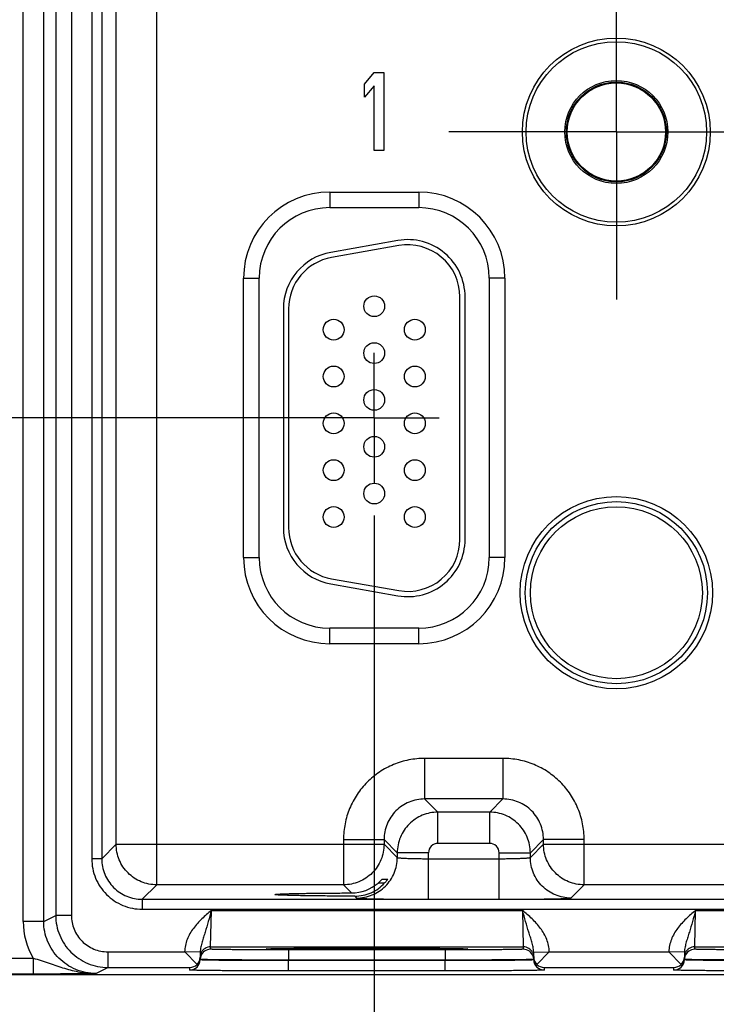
# Model space of a CAD drawing. Header units: inches. Extents: x 0 to 34, y 0 to 22.
# Tile 46 of 139: x 8.9 to 10.2, y 14.3 to 16.2. Entities that reach past the tile are written whole.
import ezdxf

# ---------------------------------------------------------------- set-up
doc = ezdxf.new("R2010")
doc.units = ezdxf.units.IN
doc.header["$LTSCALE"] = 1.87
doc.header["$MEASUREMENT"] = 0
doc.linetypes.add('CENTER', pattern=[0.6, 0.375, -0.075, 0.075, -0.075])
doc.layers.get('0').update_dxf_attribs({"linetype": 'CONTINUOUS'})
for name, color, linetype in [('02___PRT_ALL_AXES', 7, 'CONTINUOUS'), ('03___PRT_ALL_CURVES', 7, 'CONTINUOUS'), ('DIMENSIONS', 7, 'CONTINUOUS')]:
    doc.layers.add(name, color=color, linetype=linetype)
doc.styles.get("Standard").update_dxf_attribs({"font": 'txt', "width": 0.8})
doc.dimstyles.new('DIMSTYLE_1', dxfattribs={"dimtxt": 0.125, "dimasz": 0.18, "dimexe": 0.125, "dimexo": 0.0625, "dimgap": 0.03125, "dimtad": 0, "dimtih": 1, "dimtoh": 1, "dimdsep": 46, "dimtxsty": 'STANDARD', "dimblk": '_FILLED', "dimblk1": '_FILLED', "dimblk2": '_FILLED', "dimcen": 0.09, "dimazin": 2, "dimtp": 0.001, "dimtm": 0.001, "dimtfac": 1, "dimtofl": 0, "dimtmove": 0, "dimatfit": 3, "dimldrblk": '_FILLED', "dimfxl": 1, "dimtolj": 1, "dimarcsym": 0})

# ---------------------------------------------------------------- blocks, each defined once
blk = doc.blocks.new('*D24')
at = {"layer": 'DIMENSIONS', "color": 2, "linetype": 'CONTINUOUS'}
blk.add_line((16.8158, 14.3692), (16.8158, 13.6442), dxfattribs=at)
at = {"layer": 'DIMENSIONS', "color": 2, "linetype": 'CONTINUOUS', "insert": (16.7533, 13.5817), "char_height": 0.125, "width": 1.425, "attachment_point": 3, "rotation": 90, "line_spacing_factor": 0.9}
blk.add_mtext('272.8{\\ftxt.shx;\\W1.000000;\\H0.125000; }[10.740]', dxfattribs=at)
blk = doc.blocks.new('_FILLED')
at = {"color": 0, "linetype": 'BYBLOCK'}
blk.add_solid([(0, 0), (-1, 0.174), (-1, -0.174)], dxfattribs=at)
blk = doc.blocks.new('*D32')
at = {"layer": 'DIMENSIONS', "color": 2, "linetype": 'CONTINUOUS'}
blk.add_line((9.4964, 15.4022), (5.3882, 15.4022), dxfattribs=at)
at = {"layer": 'DIMENSIONS', "color": 2, "linetype": 'CONTINUOUS', "insert": (5.3257, 15.4647), "char_height": 0.125, "width": 1.325, "attachment_point": 3, "line_spacing_factor": 0.9}
blk.add_mtext('27.19{\\ftxt.shx;\\W1.000000;\\H0.125000; }[1.071]', dxfattribs=at)
blk = doc.blocks.new('*D33')
at = {"layer": 'DIMENSIONS', "color": 2, "linetype": 'CONTINUOUS'}
blk.add_line((9.5589, 15.2147), (9.5589, 13.6442), dxfattribs=at)
at = {"layer": 'DIMENSIONS', "color": 2, "linetype": 'CONTINUOUS', "insert": (9.4964, 13.5817), "char_height": 0.125, "width": 1.325, "attachment_point": 3, "rotation": 90, "line_spacing_factor": 0.9}
blk.add_mtext('88.47{\\ftxt.shx;\\W1.000000;\\H0.125000; }[3.483]', dxfattribs=at)

msp = doc.modelspace()

# ---------------------------------------------------------------- linework, layer by layer
at = {"color": 7, "linetype": 'CONTINUOUS'}
for p, q in [((8.8846, 14.4346), (8.8846, 17.6978)), ((8.924, 14.4346), (8.924, 17.6978)), ((8.9471, 17.6862), (8.9471, 14.4461)), ((8.9771, 17.6862), (8.9771, 14.4461)), ((9.1412, 14.5048), (9.1412, 17.6275)), ((9.0164, 17.5774), (9.0164, 14.555)), ((9.0354, 17.5774), (9.0354, 14.555)), ((9.0632, 14.5828), (9.0632, 17.5495)), ((9.4734, 15.8362), (9.4734, 15.8062)), ((9.4734, 15.8362), (9.6444, 15.8362)), ((9.6444, 15.8362), (9.6444, 15.8062)), ((9.4734, 15.8062), (9.6444, 15.8062)), ((9.6043, 15.743), (9.4753, 15.7203)), ((9.6061, 15.7332), (9.4771, 15.7104)), ((9.3079, 15.1337), (9.3079, 15.6707)), ((9.3079, 15.6707), (9.3379, 15.6707)), ((9.3379, 15.1337), (9.3379, 15.6707)), ((9.7799, 15.6707), (9.7799, 15.1337)), ((9.8099, 15.6707), (9.7799, 15.6707)), ((9.8099, 15.6707), (9.8099, 15.1337)), ((9.7234, 15.1687), (9.7234, 15.6347)), ((9.7334, 15.1687), (9.7334, 15.6347)), ((9.3844, 15.6119), (9.3844, 15.1914)), ((9.3944, 15.6119), (9.3944, 15.1914)), ((9.3079, 15.1337), (9.3379, 15.1337)), ((9.8099, 15.1337), (9.7799, 15.1337)), ((9.4753, 15.0831), (9.6043, 15.0604)), ((9.4771, 15.093), (9.6061, 15.0702)), ((9.4734, 14.9681), (9.4734, 14.9981)), ((9.6444, 14.9981), (9.4734, 14.9981)), ((9.6444, 14.9681), (9.6444, 14.9981)), ((9.6444, 14.9681), (9.4734, 14.9681)), ((9.6557, 14.7478), (9.6557, 14.6698)), ((9.806, 14.7478), (9.6557, 14.7478)), ((9.806, 14.7478), (9.806, 14.6698)), ((9.6557, 14.6698), (9.6811, 14.6444)), ((9.806, 14.6698), (9.6557, 14.6698)), ((9.806, 14.6698), (9.7807, 14.6444)), ((9.6811, 14.5844), (9.6811, 14.6444)), ((9.7807, 14.6444), (9.6811, 14.6444)), ((9.7807, 14.5844), (9.7807, 14.6444)), ((9.4998, 14.5918), (9.4998, 14.5048)), ((9.4998, 14.5918), (9.5777, 14.5918)), ((9.5777, 14.5918), (9.6031, 14.5665)), ((9.5777, 14.5918), (9.5777, 14.5828)), ((9.884, 14.5918), (9.8587, 14.5665)), ((9.884, 14.5828), (9.884, 14.5918)), ((9.962, 14.5918), (9.884, 14.5918)), ((9.962, 14.5048), (9.962, 14.5918)), ((9.0354, 14.555), (9.0632, 14.5828)), ((9.0632, 14.5828), (9.5777, 14.5828)), ((9.5777, 14.5828), (9.6031, 14.5574)), ((9.7807, 14.5844), (9.6811, 14.5844)), ((9.8587, 14.5574), (9.884, 14.5828)), ((9.884, 14.5828), (10.5077, 14.5828)), ((9.0354, 14.555), (9.0164, 14.555)), ((9.6031, 14.5665), (9.6031, 14.5574)), ((9.6631, 14.5665), (9.6031, 14.5665)), ((9.6631, 14.4771), (9.6631, 14.5665)), ((9.6631, 14.5551), (9.7987, 14.5551)), ((9.7987, 14.4771), (9.7987, 14.5665)), ((9.7987, 14.5665), (9.8587, 14.5665)), ((9.8587, 14.5574), (9.8587, 14.5665)), ((9.5745, 14.516), (9.5848, 14.516)), ((9.5848, 14.516), (9.5847, 14.5159)), ((9.1134, 14.477), (9.1412, 14.5048)), ((9.4998, 14.5048), (9.1412, 14.5048)), ((9.5154, 14.4892), (9.4998, 14.5048)), ((9.5787, 14.5082), (9.5663, 14.5082)), ((9.9366, 14.4794), (9.962, 14.5048)), ((10.4298, 14.5048), (9.962, 14.5048)), ((9.1134, 14.477), (9.1134, 14.458)), ((9.1134, 14.477), (16.5115, 14.477)), ((9.3677, 14.4862), (9.3677, 14.4862)), ((9.5215, 14.4831), (9.5251, 14.4794)), ((9.6631, 14.4771), (9.7987, 14.4771)), ((9.1134, 14.458), (16.5115, 14.458)), ((8.924, 14.4346), (8.9471, 14.4461)), ((8.9771, 14.4461), (8.9471, 14.4461)), ((9.2445, 14.3858), (9.2461, 14.4558)), ((9.2461, 14.4558), (9.8437, 14.4558)), ((9.8437, 14.4558), (9.8452, 14.3858)), ((10.1745, 14.3858), (10.1761, 14.4558)), ((10.1761, 14.4558), (10.7737, 14.4558)), ((8.924, 14.4346), (8.8846, 14.4346)), ((9.2445, 14.3811), (9.2445, 14.3858)), ((9.2445, 14.3858), (9.8452, 14.3858)), ((9.3511, 14.3817), (9.354, 14.382)), ((9.3541, 14.3814), (9.3511, 14.3817)), ((9.354, 14.382), (9.3651, 14.3823)), ((9.3543, 14.382), (9.355, 14.382)), ((9.355, 14.382), (9.3559, 14.382)), ((9.3559, 14.382), (9.3569, 14.3821)), ((9.3569, 14.3821), (9.3587, 14.3821)), ((9.3587, 14.3821), (9.3609, 14.3822)), ((9.3609, 14.3822), (9.3635, 14.3823)), ((9.3635, 14.3823), (9.3664, 14.3823)), ((9.3664, 14.3823), (9.3697, 14.3824)), ((9.3697, 14.3824), (9.3734, 14.3825)), ((9.3734, 14.3825), (9.3775, 14.3825)), ((9.3775, 14.3825), (9.3821, 14.3826)), ((9.3821, 14.3826), (9.3872, 14.3827)), ((9.3872, 14.3827), (9.3928, 14.3827)), ((9.3928, 14.3827), (9.3991, 14.3828)), ((9.3991, 14.3828), (9.406, 14.3829)), ((9.406, 14.3829), (9.414, 14.3829)), ((9.414, 14.3829), (9.423, 14.383)), ((9.423, 14.383), (9.433, 14.3831)), ((9.433, 14.3831), (9.444, 14.3831)), ((9.444, 14.3831), (9.4559, 14.3832)), ((9.4559, 14.3832), (9.4687, 14.3832)), ((9.4687, 14.3832), (9.4778, 14.3833)), ((9.4778, 14.3833), (9.4874, 14.3833)), ((9.4874, 14.3833), (9.4974, 14.3833)), ((9.4974, 14.3833), (9.508, 14.3833)), ((9.508, 14.3833), (9.5191, 14.3834)), ((9.5191, 14.3834), (9.5306, 14.3834)), ((9.5306, 14.3834), (9.5421, 14.3834)), ((9.5421, 14.3834), (9.553, 14.3834)), ((9.553, 14.3834), (9.5635, 14.3834)), ((9.5635, 14.3834), (9.5782, 14.3833)), ((9.5782, 14.3833), (9.592, 14.3833)), ((9.592, 14.3833), (9.6051, 14.3833)), ((9.6051, 14.3833), (9.6176, 14.3832)), ((9.6176, 14.3832), (9.6294, 14.3832)), ((9.6294, 14.3832), (9.6404, 14.3832)), ((9.6404, 14.3832), (9.6507, 14.3831)), ((9.6507, 14.3831), (9.6603, 14.383)), ((9.6603, 14.383), (9.6691, 14.383)), ((9.6691, 14.383), (9.6773, 14.3829)), ((9.6773, 14.3829), (9.6848, 14.3829)), ((9.6848, 14.3829), (9.6916, 14.3828)), ((9.6916, 14.3828), (9.6978, 14.3827)), ((9.6978, 14.3827), (9.7035, 14.3827)), ((9.7035, 14.3827), (9.7086, 14.3826)), ((9.7086, 14.3826), (9.7131, 14.3825)), ((9.7131, 14.3825), (9.7172, 14.3825)), ((9.7172, 14.3825), (9.7208, 14.3824)), ((9.7208, 14.3824), (9.724, 14.3823)), ((9.724, 14.3823), (9.7268, 14.3823)), ((9.7246, 14.3823), (9.7357, 14.382)), ((9.7268, 14.3823), (9.7292, 14.3822)), ((9.7292, 14.3822), (9.7312, 14.3821)), ((9.7312, 14.3821), (9.7329, 14.3821)), ((9.7329, 14.3821), (9.7339, 14.382)), ((9.7339, 14.382), (9.7347, 14.382)), ((9.7357, 14.382), (9.7386, 14.3817)), ((9.7386, 14.3817), (9.7357, 14.3814)), ((9.8452, 14.3858), (9.8452, 14.3811)), ((10.1745, 14.3858), (10.7752, 14.3858)), ((10.1745, 14.3811), (10.1745, 14.3858)), ((7.3116, 14.364), (8.9038, 14.364)), ((8.9038, 14.364), (8.9038, 14.334)), ((9.0471, 14.3761), (9.0471, 14.3461)), ((9.0471, 14.3761), (9.1947, 14.3761)), ((9.2247, 14.3756), (9.1948, 14.3761)), ((9.2185, 14.352), (9.1948, 14.3761)), ((9.2247, 14.3756), (9.2245, 14.3658)), ((9.2245, 14.3608), (9.2245, 14.3658)), ((9.3945, 14.3798), (9.3945, 14.36)), ((9.6953, 14.3798), (9.3945, 14.3798)), ((9.6953, 14.3798), (9.6953, 14.36)), ((9.8651, 14.3756), (9.895, 14.3761)), ((9.8652, 14.3658), (9.8651, 14.3756)), ((9.8652, 14.3658), (9.8652, 14.3608)), ((9.8713, 14.352), (9.8951, 14.3761)), ((9.8951, 14.3761), (10.1247, 14.3761)), ((10.1547, 14.3756), (10.1248, 14.3761)), ((10.1485, 14.352), (10.1248, 14.3761)), ((10.1547, 14.3756), (10.1545, 14.3658)), ((10.1545, 14.3608), (10.1545, 14.3658)), ((9.024, 14.3346), (9.0471, 14.3461)), ((9.0471, 14.3461), (9.2045, 14.3461)), ((9.2045, 14.3411), (9.2045, 14.3461)), ((9.2245, 14.3615), (9.2245, 14.3608)), ((9.2252, 14.3614), (9.2245, 14.3615)), ((9.3945, 14.36), (9.3945, 14.3593)), ((9.6953, 14.36), (9.3945, 14.36)), ((9.3945, 14.3395), (9.3945, 14.3593)), ((9.6953, 14.3593), (9.3945, 14.3593)), ((9.6953, 14.36), (9.6953, 14.3593)), ((9.6953, 14.3395), (9.6953, 14.3593)), ((9.8652, 14.3615), (9.8646, 14.3614)), ((9.8652, 14.3615), (9.8652, 14.3608)), ((9.8852, 14.3461), (9.8852, 14.3411)), ((9.8852, 14.3461), (10.1345, 14.3461)), ((10.1345, 14.3411), (10.1345, 14.3461)), ((10.1545, 14.3615), (10.1545, 14.3608)), ((10.1552, 14.3614), (10.1545, 14.3615)), ((16.7158, 14.3317), (7.2924, 14.3317)), ((7.3116, 14.334), (8.9038, 14.334)), ((9.6953, 14.3395), (9.3945, 14.3395))]:
    msp.add_line(p, q, dxfattribs=at)
for points in [[(9.3534, 14.3819), (9.3534, 14.3819), (9.3535, 14.3819), (9.3536, 14.3819), (9.3538, 14.3819), (9.354, 14.382), (9.3543, 14.382)], [(9.7347, 14.382), (9.7354, 14.382), (9.7356, 14.382), (9.7359, 14.3819), (9.7361, 14.3819), (9.7362, 14.3819), (9.7363, 14.3819), (9.7364, 14.3819)]]:
    msp.add_lwpolyline(points, dxfattribs=at)
for centre, radius in [((10.0239, 15.9516), 0.1805), ((10.0239, 15.9516), 0.1734), ((10.0239, 15.9516), 0.0989), ((10.0239, 15.9516), 0.096), ((10.0239, 15.9516), 0.0945), ((9.5589, 15.6167), 0.02), ((9.4809, 15.5717), 0.02), ((9.6369, 15.5717), 0.02), ((9.5589, 15.5267), 0.02), ((9.4809, 15.4817), 0.02), ((9.6369, 15.4817), 0.02), ((9.5589, 15.4367), 0.02), ((9.4809, 15.3917), 0.02), ((9.6369, 15.3917), 0.02), ((9.5589, 15.3467), 0.02), ((9.4809, 15.3017), 0.02), ((9.6369, 15.3017), 0.02), ((9.5589, 15.2567), 0.02), ((10.0239, 15.0662), 0.1848), ((10.0239, 15.0662), 0.175), ((9.4809, 15.2117), 0.02), ((9.6369, 15.2117), 0.02), ((10.0239, 15.0662), 0.1652)]:
    msp.add_circle(centre, radius, dxfattribs=at)
for centre, radius, start, end in [((9.4734, 15.6707), 0.1655, 90, 180), ((9.6444, 15.6707), 0.1655, 0, 90), ((9.4734, 15.6707), 0.1355, 90, 180), ((9.6444, 15.6707), 0.1355, 0, 90), ((9.6234, 15.6347), 0.11, 0, 100), ((9.6234, 15.6347), 0.1, 0, 100), ((9.4944, 15.6119), 0.11, 100, 180), ((9.4944, 15.6119), 0.1, 100, 180), ((9.4944, 15.1914), 0.11, 180, 260), ((9.4944, 15.1914), 0.1, 180, 260), ((9.6234, 15.1687), 0.11, 260, 360), ((9.6234, 15.1687), 0.1, 260, 360), ((9.4734, 15.1337), 0.1655, 180, 270), ((9.4734, 15.1337), 0.1355, 180, 270), ((9.6444, 15.1337), 0.1655, 270, 360), ((9.6444, 15.1337), 0.1355, 270, 360), ((9.6811, 14.5665), 0.018, 89.9965, 180.0035), ((9.7807, 14.5665), 0.018, 359.9965, 90.0035), ((9.5151, 14.5678), 0.0786, 270.1947, 310.6943), ((9.024, 14.4346), 0.1394, 179.9999, 210.433), ((9.2445, 14.3611), 0.02, 89.9994, 161.1986), ((9.2445, 14.3658), 0.02, 89.9998, 153.5736), ((9.8452, 14.3658), 0.02, 26.4264, 90.0002), ((9.8452, 14.3611), 0.02, 18.8014, 90.0006), ((10.1745, 14.3611), 0.02, 89.9994, 161.1986), ((10.1745, 14.3658), 0.02, 89.9998, 153.5736), ((9.2049, 14.3662), 0.0197, 313.7787, 358.9472), ((9.2446, 14.3611), 0.02, 170.1075, 178.9921), ((9.2446, 14.3611), 0.02, 161.2042, 170.0947), ((9.8452, 14.3611), 0.02, 9.9053, 18.7958), ((9.8452, 14.3611), 0.02, 1.0079, 9.8925), ((9.8849, 14.3662), 0.0197, 181.0528, 226.2213), ((10.1349, 14.3662), 0.0197, 313.7787, 358.9472), ((10.1746, 14.3611), 0.02, 170.1075, 178.9921), ((10.1746, 14.3611), 0.02, 161.2042, 170.0947), ((9.2045, 14.3611), 0.02, 269.9989, 358.9989), ((9.2043, 14.3663), 0.0202, 270.6789, 314.5862), ((9.8852, 14.3611), 0.02, 181.0011, 270.0011), ((9.8855, 14.3663), 0.0202, 225.4138, 269.3211), ((10.1345, 14.3611), 0.02, 269.9989, 358.9989), ((10.1343, 14.3663), 0.0202, 270.6789, 314.5862), ((8.8996, 27.2154), 12.8814, 270.01886, 270.55338)]:
    msp.add_arc(centre, radius, start, end, dxfattribs=at)
for points, knots in [([(9.6557, 14.7478), (9.6455, 14.7478), (9.6251, 14.7458), (9.5957, 14.7369), (9.5685, 14.7224), (9.5447, 14.7028), (9.5252, 14.679), (9.5107, 14.6519), (9.5018, 14.6225), (9.4998, 14.602), (9.4998, 14.5918)], [0, 0, 0, 0, 0.125, 0.25, 0.375, 0.5, 0.625, 0.75, 0.875, 1, 1, 1, 1]), ([(9.962, 14.5918), (9.962, 14.602), (9.96, 14.6225), (9.9511, 14.6519), (9.9366, 14.679), (9.9171, 14.7028), (9.8933, 14.7224), (9.8661, 14.7369), (9.8367, 14.7458), (9.8162, 14.7478), (9.806, 14.7478)], [0, 0, 0, 0, 0.125, 0.25, 0.375, 0.5, 0.625, 0.75, 0.875, 1, 1, 1, 1]), ([(9.6557, 14.6698), (9.6506, 14.6698), (9.6404, 14.6688), (9.6209, 14.6629), (9.5991, 14.6484), (9.5847, 14.6267), (9.5788, 14.6071), (9.5777, 14.5969), (9.5777, 14.5918)], [0, 0, 0, 0, 0.125293, 0.250594, 0.5, 0.749406, 0.874707, 1, 1, 1, 1]), ([(9.884, 14.5918), (9.884, 14.5969), (9.883, 14.6071), (9.8771, 14.6267), (9.8627, 14.6484), (9.8409, 14.6629), (9.8214, 14.6688), (9.8111, 14.6698), (9.806, 14.6698)], [0, 0, 0, 0, 0.125293, 0.250594, 0.5, 0.749406, 0.874707, 1, 1, 1, 1]), ([(9.6811, 14.6444), (9.676, 14.6444), (9.6658, 14.6434), (9.6462, 14.6375), (9.6245, 14.623), (9.6101, 14.6013), (9.6041, 14.5818), (9.6031, 14.5715), (9.6031, 14.5665)], [0, 0, 0, 0, 0.125297, 0.250597, 0.5, 0.749403, 0.874703, 1, 1, 1, 1]), ([(9.8587, 14.5665), (9.8587, 14.5715), (9.8577, 14.5818), (9.8517, 14.6013), (9.8373, 14.623), (9.8156, 14.6375), (9.796, 14.6434), (9.7858, 14.6444), (9.7807, 14.6444)], [0, 0, 0, 0, 0.125297, 0.250597, 0.5, 0.749403, 0.874703, 1, 1, 1, 1]), ([(9.1412, 14.5048), (9.1361, 14.5048), (9.1259, 14.5058), (9.1063, 14.5117), (9.0846, 14.5262), (9.0701, 14.5479), (9.0642, 14.5675), (9.0632, 14.5777), (9.0632, 14.5828)], [0, 0, 0, 0, 0.125294, 0.250593, 0.5, 0.749407, 0.874706, 1, 1, 1, 1]), ([(9.5777, 14.5828), (9.5777, 14.5777), (9.5767, 14.5675), (9.5708, 14.5479), (9.5563, 14.5262), (9.5346, 14.5117), (9.5151, 14.5058), (9.5049, 14.5048), (9.4998, 14.5048)], [0, 0, 0, 0, 0.125294, 0.250593, 0.5, 0.749407, 0.874706, 1, 1, 1, 1]), ([(9.962, 14.5048), (9.9569, 14.5048), (9.9467, 14.5058), (9.9271, 14.5117), (9.9054, 14.5262), (9.891, 14.5479), (9.8851, 14.5675), (9.884, 14.5777), (9.884, 14.5828)], [0, 0, 0, 0, 0.125294, 0.250593, 0.5, 0.749407, 0.874706, 1, 1, 1, 1]), ([(9.0164, 14.555), (9.0164, 14.5486), (9.0176, 14.5359), (9.0232, 14.5176), (9.0322, 14.5007), (9.0443, 14.4859), (9.0591, 14.4738), (9.076, 14.4648), (9.0943, 14.4592), (9.107, 14.458), (9.1134, 14.458)], [0, 0, 0, 0, 0.125, 0.25, 0.375, 0.5, 0.625, 0.75, 0.875, 1, 1, 1, 1]), ([(9.0354, 14.555), (9.0354, 14.5499), (9.0364, 14.5397), (9.0423, 14.5201), (9.0568, 14.4984), (9.0785, 14.4839), (9.098, 14.478), (9.1083, 14.477), (9.1134, 14.477)], [0, 0, 0, 0, 0.125301, 0.250603, 0.5, 0.749397, 0.874699, 1, 1, 1, 1]), ([(9.5251, 14.4794), (9.5302, 14.4794), (9.5405, 14.4805), (9.56, 14.4864), (9.5817, 14.5008), (9.5962, 14.5225), (9.6021, 14.5421), (9.6031, 14.5523), (9.6031, 14.5574)], [0, 0, 0, 0, 0.125294, 0.250593, 0.5, 0.749407, 0.874706, 1, 1, 1, 1]), ([(9.6031, 14.5574), (9.6031, 14.5574), (9.6033, 14.5573), (9.6037, 14.5571), (9.6046, 14.5569), (9.6061, 14.5567), (9.6082, 14.5565), (9.6107, 14.5563), (9.6137, 14.5561), (9.6172, 14.5559), (9.6227, 14.5557), (9.6305, 14.5554), (9.6407, 14.5552), (9.6517, 14.5551), (9.6592, 14.5551), (9.6631, 14.5551)], [0, 0, 0, 0, 0.0028, 0.007571, 0.023737, 0.048903, 0.082928, 0.12553, 0.176328, 0.234857, 0.300574, 0.451057, 0.622157, 0.807459, 1, 1, 1, 1]), ([(9.7987, 14.5551), (9.8025, 14.5551), (9.8101, 14.5551), (9.8211, 14.5552), (9.8313, 14.5554), (9.839, 14.5557), (9.8445, 14.5559), (9.8481, 14.5561), (9.8511, 14.5563), (9.8536, 14.5565), (9.8557, 14.5567), (9.8572, 14.5569), (9.8581, 14.5571), (9.8585, 14.5573), (9.8586, 14.5574), (9.8587, 14.5574)], [0, 0, 0, 0, 0.192541, 0.377843, 0.548943, 0.699426, 0.765143, 0.823672, 0.87447, 0.917072, 0.951097, 0.976263, 0.992429, 0.9972, 1, 1, 1, 1]), ([(9.9366, 14.4794), (9.9316, 14.4794), (9.9213, 14.4805), (9.9018, 14.4864), (9.8801, 14.5008), (9.8656, 14.5225), (9.8597, 14.5421), (9.8587, 14.5523), (9.8587, 14.5574)], [0, 0, 0, 0, 0.125294, 0.250593, 0.5, 0.749407, 0.874706, 1, 1, 1, 1]), ([(9.5663, 14.5082), (9.5673, 14.5091), (9.5687, 14.5103), (9.5705, 14.512), (9.5717, 14.5132), (9.5726, 14.5141), (9.5732, 14.5148), (9.5736, 14.5152), (9.5739, 14.5155), (9.5742, 14.5158), (9.5743, 14.5159), (9.5744, 14.516), (9.5745, 14.516)], [0, 0, 0, 0, 0.341704, 0.502901, 0.652638, 0.785543, 0.84351, 0.894379, 0.936882, 0.969607, 0.991085, 1, 1, 1, 1]), ([(9.5847, 14.5159), (9.5845, 14.5155), (9.5839, 14.5146), (9.5826, 14.5128), (9.5809, 14.5107), (9.5796, 14.5092), (9.5788, 14.5084)], [0, 0, 0, 0, 0.13178, 0.36795, 0.667173, 1, 1, 1, 1]), ([(9.5215, 14.4831), (9.5268, 14.4831), (9.5376, 14.4842), (9.5531, 14.4892), (9.5672, 14.4972), (9.5752, 14.5044), (9.5788, 14.5084)], [0, 0, 0, 0, 0.250118, 0.501126, 0.751236, 1, 1, 1, 1]), ([(9.3677, 14.4862), (9.3677, 14.4863), (9.3681, 14.4864), (9.3686, 14.4865), (9.3695, 14.4866), (9.3707, 14.4867), (9.3722, 14.4869), (9.3741, 14.487), (9.3763, 14.4871), (9.3799, 14.4873), (9.3852, 14.4875), (9.3924, 14.4878), (9.4007, 14.488), (9.4102, 14.4882), (9.4207, 14.4884), (9.4365, 14.4886), (9.4582, 14.4889), (9.486, 14.4891), (9.5054, 14.4892), (9.5154, 14.4892)], [0, 0, 0, 0, 0.001709, 0.005556, 0.011638, 0.019956, 0.0305, 0.043254, 0.0582, 0.075322, 0.116004, 0.164976, 0.221806, 0.28605, 0.357276, 0.434971, 0.607197, 0.797449, 1, 1, 1, 1]), ([(9.5215, 14.4831), (9.5111, 14.4831), (9.491, 14.4832), (9.4621, 14.4834), (9.4394, 14.4837), (9.4229, 14.4839), (9.4119, 14.4841), (9.402, 14.4843), (9.3933, 14.4846), (9.3857, 14.4848), (9.3802, 14.485), (9.3765, 14.4852), (9.3742, 14.4853), (9.3723, 14.4855), (9.3707, 14.4856), (9.3694, 14.4857), (9.3685, 14.4859), (9.368, 14.486), (9.3677, 14.4861), (9.3677, 14.4862)], [0, 0, 0, 0, 0.201704, 0.391975, 0.564695, 0.642735, 0.714311, 0.77887, 0.835947, 0.885085, 0.925824, 0.942927, 0.957818, 0.970479, 0.980894, 0.989046, 0.994923, 0.998531, 1, 1, 1, 1]), ([(9.5251, 14.4794), (9.5252, 14.4794), (9.5255, 14.4793), (9.5261, 14.4792), (9.5271, 14.4791), (9.5283, 14.479), (9.5299, 14.4789), (9.5326, 14.4787), (9.5367, 14.4785), (9.5426, 14.4783), (9.5496, 14.4781), (9.5576, 14.4779), (9.5667, 14.4778), (9.5767, 14.4776), (9.5915, 14.4774), (9.6115, 14.4772), (9.6368, 14.4771), (9.6542, 14.4771), (9.6631, 14.4771)], [0, 0, 0, 0, 0.002193, 0.006647, 0.013412, 0.022485, 0.033853, 0.04749, 0.081447, 0.124043, 0.174882, 0.233486, 0.299305, 0.371722, 0.450054, 0.621468, 0.80711, 1, 1, 1, 1]), ([(9.7987, 14.4771), (9.8076, 14.4771), (9.825, 14.4771), (9.8503, 14.4772), (9.8703, 14.4774), (9.8851, 14.4776), (9.8951, 14.4778), (9.9042, 14.4779), (9.9122, 14.4781), (9.9192, 14.4783), (9.9251, 14.4785), (9.9292, 14.4787), (9.9319, 14.4789), (9.9335, 14.479), (9.9347, 14.4791), (9.9357, 14.4792), (9.9363, 14.4793), (9.9366, 14.4794), (9.9366, 14.4794)], [0, 0, 0, 0, 0.19289, 0.378532, 0.549946, 0.628278, 0.700695, 0.766514, 0.825118, 0.875957, 0.918553, 0.95251, 0.966147, 0.977515, 0.986588, 0.993353, 0.997807, 1, 1, 1, 1]), ([(8.9471, 14.4461), (8.9471, 14.4396), (8.9484, 14.4265), (8.9541, 14.4076), (8.9634, 14.3902), (8.976, 14.375), (8.9912, 14.3625), (9.0086, 14.3532), (9.0275, 14.3474), (9.0406, 14.3461), (9.0471, 14.3461)], [0, 0, 0, 0, 0.125, 0.250001, 0.375001, 0.500002, 0.625002, 0.750002, 0.875001, 1, 1, 1, 1]), ([(8.9771, 14.4461), (8.9771, 14.4416), (8.978, 14.4324), (8.9833, 14.4148), (8.9963, 14.3953), (9.0158, 14.3824), (9.0334, 14.377), (9.0426, 14.3761), (9.0471, 14.3761)], [0, 0, 0, 0, 0.125302, 0.250603, 0.5, 0.749396, 0.874698, 1, 1, 1, 1]), ([(9.2461, 14.4558), (9.2399, 14.4505), (9.2276, 14.4398), (9.2109, 14.4218), (9.1984, 14.4005), (9.1949, 14.3843), (9.1947, 14.3761)], [0, 0, 0, 0, 0.250491, 0.500785, 0.750673, 1, 1, 1, 1]), ([(9.2461, 14.4558), (9.2441, 14.4487), (9.2403, 14.4347), (9.2352, 14.4176), (9.2311, 14.4046), (9.2282, 14.3951), (9.2257, 14.3855), (9.2248, 14.3789), (9.2247, 14.3756)], [0, 0, 0, 0, 0.266692, 0.521429, 0.642947, 0.761732, 0.879897, 1, 1, 1, 1]), ([(9.8951, 14.3761), (9.8949, 14.3843), (9.8914, 14.4005), (9.8789, 14.4218), (9.8622, 14.4398), (9.8498, 14.4505), (9.8437, 14.4558)], [0, 0, 0, 0, 0.249327, 0.499215, 0.749509, 1, 1, 1, 1]), ([(9.8651, 14.3756), (9.865, 14.3789), (9.8641, 14.3855), (9.8616, 14.3951), (9.8587, 14.4046), (9.8545, 14.4176), (9.8495, 14.4347), (9.8456, 14.4487), (9.8437, 14.4558)], [0, 0, 0, 0, 0.120105, 0.238271, 0.357058, 0.478575, 0.733309, 1, 1, 1, 1]), ([(10.1761, 14.4558), (10.1699, 14.4505), (10.1576, 14.4398), (10.1409, 14.4218), (10.1284, 14.4005), (10.1249, 14.3843), (10.1247, 14.3761)], [0, 0, 0, 0, 0.250491, 0.500785, 0.750673, 1, 1, 1, 1]), ([(10.1761, 14.4558), (10.1741, 14.4487), (10.1703, 14.4347), (10.1652, 14.4176), (10.1611, 14.4046), (10.1582, 14.3951), (10.1557, 14.3855), (10.1548, 14.3789), (10.1547, 14.3756)], [0, 0, 0, 0, 0.266692, 0.521429, 0.642947, 0.761732, 0.879897, 1, 1, 1, 1]), ([(9.024, 14.3346), (9.0175, 14.3346), (9.0044, 14.3359), (8.9855, 14.3416), (8.9681, 14.3509), (8.9528, 14.3634), (8.9403, 14.3787), (8.931, 14.3961), (8.9253, 14.4149), (8.924, 14.428), (8.924, 14.4346)], [0, 0, 0, 0, 0.124998, 0.249997, 0.374997, 0.499997, 0.624998, 0.749999, 0.875, 1, 1, 1, 1]), ([(9.3945, 14.3798), (9.3848, 14.3798), (9.3656, 14.3799), (9.3421, 14.3799), (9.324, 14.38), (9.3115, 14.3801), (9.2997, 14.3801), (9.2888, 14.3802), (9.279, 14.3803), (9.2702, 14.3804), (9.2627, 14.3805), (9.2572, 14.3806), (9.2534, 14.3807), (9.2511, 14.3808), (9.2492, 14.3808), (9.2475, 14.3809), (9.2463, 14.3809), (9.2455, 14.381), (9.245, 14.381), (9.2447, 14.3811), (9.2446, 14.3811), (9.2445, 14.3811), (9.2445, 14.3811)], [0, 0, 0, 0, 0.195055, 0.382618, 0.471318, 0.555479, 0.63429, 0.706994, 0.772888, 0.831338, 0.881783, 0.923737, 0.941401, 0.956797, 0.96989, 0.980648, 0.989047, 0.995068, 0.997183, 0.998702, 0.99963, 1, 1, 1, 1]), ([(9.7357, 14.3814), (9.7328, 14.3812), (9.7251, 14.381), (9.711, 14.3808), (9.6918, 14.3806), (9.6682, 14.3804), (9.6408, 14.3802), (9.5993, 14.38), (9.5449, 14.38), (9.4905, 14.38), (9.449, 14.3802), (9.4216, 14.3804), (9.398, 14.3806), (9.3788, 14.3808), (9.3647, 14.381), (9.357, 14.3812), (9.3541, 14.3814)], [0, 0, 0, 0, 0.022906, 0.06031, 0.11107, 0.173648, 0.246144, 0.326353, 0.500006, 0.673658, 0.753866, 0.82636, 0.888937, 0.939695, 0.977096, 1, 1, 1, 1]), ([(9.3651, 14.3823), (9.3748, 14.3825), (9.3985, 14.3828), (9.4395, 14.3831), (9.4897, 14.3833), (9.5448, 14.3834), (9.5998, 14.3833), (9.65, 14.3831), (9.6911, 14.3828), (9.7149, 14.3825), (9.7246, 14.3823)], [0, 0, 0, 0, 0.080733, 0.198179, 0.34206, 0.499782, 0.657534, 0.801504, 0.91909, 1, 1, 1, 1]), ([(9.8452, 14.3811), (9.8452, 14.3811), (9.8451, 14.3811), (9.845, 14.3811), (9.8448, 14.381), (9.8443, 14.381), (9.8435, 14.3809), (9.8422, 14.3809), (9.8406, 14.3808), (9.8387, 14.3808), (9.8364, 14.3807), (9.8326, 14.3806), (9.8271, 14.3805), (9.8196, 14.3804), (9.8108, 14.3803), (9.801, 14.3802), (9.7901, 14.3801), (9.7783, 14.3801), (9.7657, 14.38), (9.7477, 14.3799), (9.7241, 14.3799), (9.705, 14.3798), (9.6953, 14.3798)], [0, 0, 0, 0, 0.00037, 0.001298, 0.002817, 0.004932, 0.010953, 0.019352, 0.03011, 0.043203, 0.058599, 0.076263, 0.118217, 0.168662, 0.227112, 0.293006, 0.36571, 0.444521, 0.528682, 0.617382, 0.804945, 1, 1, 1, 1]), ([(10.3245, 14.3798), (10.3148, 14.3798), (10.2956, 14.3799), (10.2721, 14.3799), (10.254, 14.38), (10.2415, 14.3801), (10.2297, 14.3801), (10.2188, 14.3802), (10.209, 14.3803), (10.2002, 14.3804), (10.1927, 14.3805), (10.1872, 14.3806), (10.1834, 14.3807), (10.1811, 14.3808), (10.1792, 14.3808), (10.1775, 14.3809), (10.1763, 14.3809), (10.1755, 14.381), (10.175, 14.381), (10.1747, 14.3811), (10.1746, 14.3811), (10.1745, 14.3811), (10.1745, 14.3811)], [0, 0, 0, 0, 0.195055, 0.382618, 0.471318, 0.555479, 0.63429, 0.706994, 0.772888, 0.831338, 0.881783, 0.923737, 0.941401, 0.956797, 0.96989, 0.980648, 0.989047, 0.995068, 0.997183, 0.998702, 0.99963, 1, 1, 1, 1]), ([(8.9038, 14.364), (8.9091, 14.3625), (8.9194, 14.3594), (8.9394, 14.3527), (8.9637, 14.3441), (8.9935, 14.3364), (9.0139, 14.3346), (9.024, 14.3346)], [0, 0, 0, 0, 0.131071, 0.259576, 0.50957, 0.75528, 1, 1, 1, 1]), ([(9.3945, 14.3593), (9.3835, 14.3593), (9.3618, 14.3592), (9.3351, 14.3593), (9.3146, 14.3593), (9.3004, 14.3594), (9.287, 14.3595), (9.2747, 14.3596), (9.2635, 14.3597), (9.2536, 14.3598), (9.2451, 14.3599), (9.2388, 14.3601), (9.2346, 14.3602), (9.232, 14.3603), (9.2298, 14.3603), (9.2279, 14.3604), (9.2265, 14.3605), (9.2256, 14.3606), (9.225, 14.3606), (9.2248, 14.3607), (9.2246, 14.3607), (9.2245, 14.3608), (9.2245, 14.3608)], [0, 0, 0, 0, 0.195043, 0.382595, 0.47129, 0.555447, 0.634254, 0.706953, 0.772843, 0.831289, 0.88173, 0.923681, 0.941343, 0.956739, 0.969832, 0.98059, 0.988991, 0.995016, 0.997136, 0.998661, 0.9996, 1, 1, 1, 1]), ([(9.3945, 14.36), (9.374, 14.3601), (9.3441, 14.3602), (9.3058, 14.3604), (9.281, 14.3605), (9.2601, 14.3607), (9.2455, 14.3609), (9.2362, 14.3611), (9.2313, 14.3612), (9.2278, 14.3613), (9.2259, 14.3613), (9.2252, 14.3614)], [0, 0, 0, 0, 0.3638, 0.530056, 0.678138, 0.802967, 0.900264, 0.937507, 0.966697, 0.987587, 1, 1, 1, 1]), ([(9.8646, 14.3614), (9.8639, 14.3613), (9.862, 14.3613), (9.8585, 14.3612), (9.8536, 14.3611), (9.8443, 14.3609), (9.8297, 14.3607), (9.8088, 14.3605), (9.784, 14.3604), (9.7457, 14.3602), (9.7158, 14.3601), (9.6953, 14.36)], [0, 0, 0, 0, 0.012413, 0.033303, 0.062493, 0.099736, 0.197033, 0.321862, 0.469944, 0.6362, 1, 1, 1, 1]), ([(9.8652, 14.3608), (9.8652, 14.3608), (9.8652, 14.3607), (9.865, 14.3607), (9.8647, 14.3606), (9.8642, 14.3606), (9.8633, 14.3605), (9.8618, 14.3604), (9.86, 14.3603), (9.8578, 14.3603), (9.8552, 14.3602), (9.8509, 14.3601), (9.8447, 14.3599), (9.8361, 14.3598), (9.8262, 14.3597), (9.8151, 14.3596), (9.8028, 14.3595), (9.7894, 14.3594), (9.7751, 14.3593), (9.7547, 14.3593), (9.728, 14.3592), (9.7063, 14.3593), (9.6953, 14.3593)], [0, 0, 0, 0, 0.0004, 0.001339, 0.002864, 0.004984, 0.011009, 0.01941, 0.030168, 0.043261, 0.058657, 0.076319, 0.11827, 0.168711, 0.227157, 0.293047, 0.365746, 0.444553, 0.52871, 0.617405, 0.804957, 1, 1, 1, 1]), ([(10.3245, 14.3593), (10.3135, 14.3593), (10.2918, 14.3592), (10.2651, 14.3593), (10.2446, 14.3593), (10.2304, 14.3594), (10.217, 14.3595), (10.2047, 14.3596), (10.1935, 14.3597), (10.1836, 14.3598), (10.1751, 14.3599), (10.1688, 14.3601), (10.1646, 14.3602), (10.162, 14.3603), (10.1598, 14.3603), (10.1579, 14.3604), (10.1565, 14.3605), (10.1556, 14.3606), (10.155, 14.3606), (10.1548, 14.3607), (10.1546, 14.3607), (10.1545, 14.3608), (10.1545, 14.3608)], [0, 0, 0, 0, 0.195043, 0.382595, 0.47129, 0.555447, 0.634254, 0.706953, 0.772843, 0.831289, 0.88173, 0.923681, 0.941343, 0.956739, 0.969832, 0.98059, 0.988991, 0.995016, 0.997136, 0.998661, 0.9996, 1, 1, 1, 1]), ([(10.3245, 14.36), (10.304, 14.3601), (10.2741, 14.3602), (10.2358, 14.3604), (10.211, 14.3605), (10.1901, 14.3607), (10.1755, 14.3609), (10.1662, 14.3611), (10.1613, 14.3612), (10.1578, 14.3613), (10.1559, 14.3613), (10.1552, 14.3614)], [0, 0, 0, 0, 0.3638, 0.530056, 0.678138, 0.802967, 0.900264, 0.937507, 0.966697, 0.987587, 1, 1, 1, 1]), ([(9.3945, 14.3395), (9.3822, 14.3395), (9.3579, 14.3395), (9.3281, 14.3396), (9.3052, 14.3397), (9.2893, 14.3397), (9.2744, 14.3398), (9.2606, 14.3399), (9.2481, 14.3401), (9.2371, 14.3402), (9.2288, 14.3403), (9.2229, 14.3404), (9.2191, 14.3405), (9.2158, 14.3406), (9.2129, 14.3406), (9.2104, 14.3407), (9.2083, 14.3408), (9.2069, 14.3409), (9.206, 14.3409), (9.2055, 14.341), (9.2051, 14.341), (9.2048, 14.341), (9.2046, 14.3411), (9.2045, 14.3411), (9.2045, 14.3411)], [0, 0, 0, 0, 0.195055, 0.382618, 0.471317, 0.555479, 0.63429, 0.706993, 0.772888, 0.831338, 0.881783, 0.903849, 0.923737, 0.941401, 0.956797, 0.96989, 0.980648, 0.989047, 0.992355, 0.995068, 0.997183, 0.998702, 0.99963, 1, 1, 1, 1]), ([(9.8852, 14.3411), (9.8852, 14.3411), (9.8851, 14.3411), (9.885, 14.341), (9.8847, 14.341), (9.8843, 14.341), (9.8838, 14.3409), (9.8829, 14.3409), (9.8814, 14.3408), (9.8794, 14.3407), (9.8769, 14.3406), (9.874, 14.3406), (9.8706, 14.3405), (9.8669, 14.3404), (9.861, 14.3403), (9.8527, 14.3402), (9.8416, 14.3401), (9.8292, 14.3399), (9.8154, 14.3398), (9.8005, 14.3397), (9.7845, 14.3397), (9.7617, 14.3396), (9.7319, 14.3395), (9.7076, 14.3395), (9.6953, 14.3395)], [0, 0, 0, 0, 0.00037, 0.001298, 0.002817, 0.004932, 0.007645, 0.010953, 0.019352, 0.03011, 0.043203, 0.058599, 0.076263, 0.096151, 0.118217, 0.168662, 0.227112, 0.293007, 0.36571, 0.444521, 0.528683, 0.617383, 0.804945, 1, 1, 1, 1]), ([(10.3245, 14.3395), (10.3122, 14.3395), (10.2879, 14.3395), (10.2581, 14.3396), (10.2352, 14.3397), (10.2193, 14.3397), (10.2044, 14.3398), (10.1906, 14.3399), (10.1781, 14.3401), (10.1671, 14.3402), (10.1588, 14.3403), (10.1529, 14.3404), (10.1491, 14.3405), (10.1458, 14.3406), (10.1429, 14.3406), (10.1404, 14.3407), (10.1383, 14.3408), (10.1369, 14.3409), (10.136, 14.3409), (10.1355, 14.341), (10.1351, 14.341), (10.1348, 14.341), (10.1346, 14.3411), (10.1345, 14.3411), (10.1345, 14.3411)], [0, 0, 0, 0, 0.195055, 0.382618, 0.471317, 0.555479, 0.63429, 0.706993, 0.772888, 0.831338, 0.881783, 0.903849, 0.923737, 0.941401, 0.956797, 0.96989, 0.980648, 0.989047, 0.992355, 0.995068, 0.997183, 0.998702, 0.99963, 1, 1, 1, 1])]:
    msp.add_open_spline(points, degree=3, knots=knots, dxfattribs=at)
for points in [[(9.2266, 14.3747), (9.2253, 14.3721), (9.2246, 14.3692), (9.2245, 14.3663)], [(9.8631, 14.3747), (9.8644, 14.3721), (9.8652, 14.3692), (9.8652, 14.3663)], [(10.1566, 14.3747), (10.1553, 14.3721), (10.1546, 14.3692), (10.1545, 14.3663)]]:
    msp.add_open_spline(points, degree=3, dxfattribs=at)
at = {"layer": '02___PRT_ALL_AXES', "color": 7, "linetype": 'CENTER'}
for p, q in [((10.0239, 15.9516), (10.0239, 16.2735)), ((10.0239, 15.9516), (9.702, 15.9516)), ((10.0239, 15.9516), (10.0239, 15.6298)), ((10.0239, 15.9516), (11.562, 15.9516)), ((9.5589, 15.4022), (9.5589, 15.5272)), ((9.5589, 15.4022), (9.4339, 15.4022)), ((9.5589, 15.4022), (9.5589, 15.2772)), ((9.5589, 15.4022), (9.6839, 15.4022))]:
    msp.add_line(p, q, dxfattribs=at)
at = {"layer": '03___PRT_ALL_CURVES', "color": 40, "linetype": 'CONTINUOUS'}
for p, q in [((9.5401, 16.0438), (9.5589, 16.0662)), ((9.5589, 16.0662), (9.5776, 16.0662)), ((9.5776, 16.0662), (9.5776, 15.9162)), ((9.5401, 16.0183), (9.5401, 16.0438)), ((9.5589, 16.0406), (9.5401, 16.0183)), ((9.5589, 15.9162), (9.5589, 16.0406)), ((9.5776, 15.9162), (9.5589, 15.9162))]:
    msp.add_line(p, q, dxfattribs=at)

# ---------------------------------------------------------------- dimensions: what is measured, and where the dimension line sits
at = {"layer": 'DIMENSIONS', "color": 2, "linetype": 'CONTINUOUS'}
for feature_location, offset, dtype, origin, picture, middle in [((9.4964, 15.4022), (-4.1082, 0), 0, (9.5589, 14.3317), '*D32', (4.6632, 15.4022)), ((9.5589, 15.2147), (0, -1.5705), 1, (6.0757, 15.2772), '*D33', (9.5589, 12.9192)), ((16.8158, 14.3692), (0, -0.725), 1, (6.0757, 14.4326), '*D24', (16.8158, 12.8692))]:
    dim = msp.add_ordinate_dim(feature_location=feature_location, offset=offset, dtype=dtype, origin=origin, dimstyle='DIMSTYLE_1', dxfattribs=at)
    dim.commit()
    dim.dimension.update_dxf_attribs({"geometry": picture, "text_midpoint": middle})

doc.saveas('drawing.dxf')
